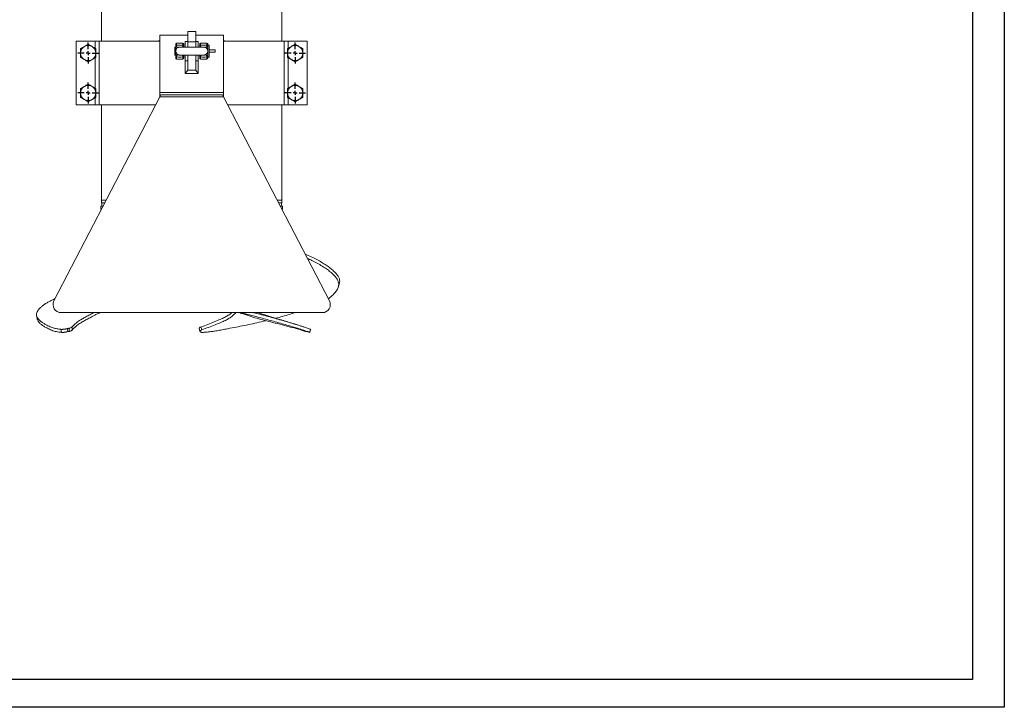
# Model space of a CAD drawing. Header units: millimetres. Extents: x 0 to 420, y 0 to 297.
# Tile 2 of 3: x 173 to 420, y 0 to 172. Entities that reach past the tile are written whole.
import ezdxf

# ---------------------------------------------------------------- set-up
doc = ezdxf.new("R2010")
doc.units = ezdxf.units.MM
doc.layers.add('AM_BOR', color=7, linetype='Continuous')

# ---------------------------------------------------------------- blocks, each defined once
blk = doc.blocks.new('SW_CENTERMARKSYMBOL_0')
at = {"layer": 'AM_BOR', "color": 0}
for p, q in [((0, 1), (0, 2.6)), ((-1, 0), (-2.6, 0)), ((0, 0), (-0.5, 0)), ((0, 0), (0, 0.5)), ((0, 0), (0, -0.5)), ((0, 0), (0.5, 0)), ((1, 0), (2.6, 0)), ((0, -1), (0, -2.6))]:
    blk.add_line(p, q, dxfattribs=at)
blk = doc.blocks.new('SW_CENTERMARKSYMBOL_1')
at = {"layer": 'AM_BOR', "color": 0}
for p, q in [((0, 1), (0, 2.6)), ((-1, 0), (-2.6, 0)), ((0, 0), (-0.5, 0)), ((0, 0), (0, 0.5)), ((0, 0), (0, -0.5)), ((0, 0), (0.5, 0)), ((1, 0), (2.6, 0)), ((0, -1), (0, -2.6))]:
    blk.add_line(p, q, dxfattribs=at)
blk = doc.blocks.new('SW_CENTERMARKSYMBOL_2')
at = {"layer": 'AM_BOR', "color": 0}
for p, q in [((0, 1), (0, 2.6)), ((-1, 0), (-2.6, 0)), ((0, 0), (-0.5, 0)), ((0, 0), (0, 0.5)), ((0, 0), (0, -0.5)), ((0, 0), (0.5, 0)), ((1, 0), (2.6, 0)), ((0, -1), (0, -2.6))]:
    blk.add_line(p, q, dxfattribs=at)
blk = doc.blocks.new('SW_CENTERMARKSYMBOL_3')
at = {"layer": 'AM_BOR', "color": 0}
for p, q in [((0, 1), (0, 2.6)), ((-1, 0), (-2.6, 0)), ((0, 0), (-0.5, 0)), ((0, 0), (0, 0.5)), ((0, 0), (0, -0.5)), ((0, 0), (0.5, 0)), ((1, 0), (2.6, 0)), ((0, -1), (0, -2.6))]:
    blk.add_line(p, q, dxfattribs=at)

msp = doc.modelspace()

# ---------------------------------------------------------------- linework, layer by layer
at = {"color": 218, "linetype": 'Continuous', "lineweight": 30}
for p, q in [((412, 289.96), (412, 7)), ((412, 7), (7, 7))]:
    msp.add_line(p, q, dxfattribs=at)
at = {"color": 7, "linetype": 'Continuous', "lineweight": 15}
for p, q in [((193.94, 191.1), (193.94, 166.78)), ((239.14, 166.78), (239.14, 191.1)), ((215.54, 168.25), (208.54, 168.25)), ((208.54, 168.25), (208.54, 153.88)), ((217.54, 169.16), (215.54, 169.16)), ((215.54, 169.16), (215.54, 166.62)), ((217.54, 169.16), (217.54, 166.62)), ((224.54, 168.25), (217.54, 168.25)), ((224.54, 168.25), (224.54, 153.88)), ((187.63, 150.78), (187.63, 166.78)), ((192.4, 166.78), (187.63, 166.78)), ((193.4, 166.78), (192.4, 166.78)), ((193.4, 150.78), (193.4, 166.78)), ((208.54, 166.78), (193.4, 166.78)), ((208.54, 166.78), (207.95, 166.78)), ((212.44, 165.26), (212.34, 165.16)), ((212.54, 165.26), (212.44, 165.26)), ((212.44, 165.26), (212.44, 163.26)), ((212.54, 165.57), (212.54, 166.06)), ((214.34, 166.26), (212.74, 166.26)), ((219.54, 165.26), (213.54, 165.26)), ((214.54, 166.06), (214.54, 165.57)), ((214.54, 165.57), (214.54, 165.26)), ((215.54, 166.66), (214.94, 166.66)), ((214.94, 165.26), (214.94, 166.66)), ((217.54, 166.62), (215.54, 166.62)), ((215.54, 166.62), (215.54, 165.29)), ((217.54, 165.29), (215.54, 165.29)), ((215.54, 165.29), (215.54, 165.26)), ((218.14, 166.66), (217.54, 166.66)), ((217.54, 166.62), (217.54, 165.29)), ((217.54, 165.29), (217.54, 165.26)), ((218.14, 165.26), (218.14, 166.66)), ((218.54, 165.57), (218.54, 166.06)), ((218.54, 165.26), (218.54, 165.57)), ((220.34, 166.26), (218.74, 166.26)), ((220.54, 166.06), (220.54, 165.57)), ((220.94, 165.76), (220.54, 165.76)), ((220.94, 165.76), (220.94, 164.56)), ((239.67, 166.78), (224.54, 166.78)), ((225.12, 166.78), (224.54, 166.78)), ((239.67, 150.78), (239.67, 166.78)), ((240.67, 166.78), (239.67, 166.78)), ((245.44, 166.78), (240.67, 166.78)), ((245.44, 150.78), (245.44, 166.78)), ((212.34, 163.36), (212.34, 165.16)), ((212.34, 163.36), (212.44, 163.26)), ((212.44, 163.26), (212.54, 163.26)), ((212.54, 164.26), (212.54, 165.16)), ((212.54, 163.37), (212.54, 164.26)), ((212.54, 162.46), (212.54, 162.96)), ((213.54, 163.26), (219.54, 163.26)), ((214.54, 163.26), (214.54, 162.96)), ((214.54, 162.96), (214.54, 162.46)), ((214.94, 161.86), (214.94, 163.26)), ((215.54, 163.26), (215.54, 159.49)), ((217.54, 163.26), (217.54, 159.49)), ((218.14, 161.86), (218.14, 163.26)), ((218.54, 162.96), (218.54, 163.26)), ((218.54, 162.46), (218.54, 162.96)), ((220.54, 164.26), (220.54, 165.16)), ((220.54, 163.37), (220.54, 164.26)), ((220.54, 162.96), (220.54, 162.46)), ((220.54, 162.76), (220.94, 162.76)), ((220.94, 164.56), (222.44, 164.56)), ((220.94, 164.56), (220.94, 164.26)), ((220.94, 164.26), (220.94, 163.96)), ((220.94, 163.96), (222.44, 163.96)), ((220.94, 163.96), (220.94, 162.76)), ((222.44, 163.96), (222.44, 164.56)), ((212.74, 162.26), (214.34, 162.26)), ((214.94, 161.86), (215.54, 161.86)), ((214.94, 158.7), (214.94, 161.86)), ((217.54, 161.86), (218.14, 161.86)), ((218.14, 161.86), (218.14, 158.7)), ((218.74, 162.26), (220.34, 162.26)), ((214.94, 158.7), (215.54, 159.49)), ((218.14, 158.7), (214.94, 158.7)), ((215.54, 159.49), (217.54, 159.49)), ((218.14, 158.7), (217.54, 159.49)), ((224.54, 153.88), (208.54, 153.88)), ((208.54, 153.88), (208.54, 152.79)), ((208.54, 152.79), (208.82, 153.33)), ((208.54, 152.79), (208.54, 153.04)), ((208.54, 153.04), (208.54, 153.04)), ((208.82, 153.33), (224.25, 153.33)), ((224.25, 153.33), (224.54, 152.79)), ((224.54, 153.88), (224.54, 152.79)), ((224.54, 152.79), (224.54, 153.04)), ((224.54, 153.04), (224.54, 153.04)), ((208.54, 152.79), (182.05, 101.71)), ((192.4, 150.78), (187.63, 150.78)), ((193.4, 150.78), (192.4, 150.78)), ((207.49, 150.78), (193.4, 150.78)), ((193.94, 150.78), (193.94, 127.06)), ((208.54, 152.79), (208.54, 152.79)), ((208.54, 152.79), (208.54, 152.79)), ((224.54, 152.79), (208.54, 152.79)), ((224.54, 152.79), (208.54, 152.79)), ((208.54, 152.79), (208.54, 152.79)), ((224.54, 152.79), (224.54, 152.79)), ((224.54, 152.79), (224.54, 152.79)), ((251.02, 101.71), (224.54, 152.79)), ((224.54, 152.79), (224.54, 152.79)), ((239.67, 150.78), (225.58, 150.78)), ((239.14, 127.06), (239.14, 150.78)), ((240.67, 150.78), (239.67, 150.78)), ((245.44, 150.78), (240.67, 150.78)), ((193.94, 127.06), (193.87, 126.96)), ((195.14, 126.96), (193.87, 126.96)), ((193.94, 126.96), (193.94, 126.31)), ((193.94, 126.31), (194.07, 126.18)), ((194.81, 126.31), (193.94, 126.31)), ((194.07, 126.18), (194.07, 125.46)), ((239.21, 126.96), (237.93, 126.96)), ((239.14, 126.31), (238.27, 126.31)), ((239.01, 126.18), (239.14, 126.31)), ((239.01, 125.46), (239.01, 126.18)), ((239.21, 126.96), (239.14, 127.06)), ((239.14, 126.31), (239.14, 126.96)), ((194.36, 125.46), (193.82, 125.46)), ((239.26, 125.46), (238.71, 125.46)), ((183.83, 98.79), (249.25, 98.79)), ((218.45, 94.88), (218.6, 94.12)), ((246.31, 94.63), (246.32, 94.62))]:
    msp.add_line(p, q, dxfattribs=at)
at = {"color": 8, "linetype": 'Continuous', "lineweight": 15}
for p, q in [((192.4, 164.95), (192.4, 166.78)), ((212.74, 166.26), (212.74, 165.71)), ((214.34, 165.71), (214.34, 166.26)), ((218.74, 166.26), (218.74, 165.71)), ((220.34, 165.71), (220.34, 166.26)), ((240.67, 164.95), (240.67, 166.78)), ((212.74, 162.82), (212.74, 162.26)), ((214.34, 162.26), (214.34, 162.82)), ((218.74, 162.82), (218.74, 162.26)), ((220.34, 162.26), (220.34, 162.82)), ((192.4, 154.95), (192.4, 162.61)), ((240.67, 154.95), (240.67, 162.61)), ((192.4, 150.78), (192.4, 152.61)), ((240.67, 150.78), (240.67, 152.61))]:
    msp.add_line(p, q, dxfattribs=at)
at = {"color": 7, "linetype": 'Continuous', "lineweight": 15, "flags": 128}
for points in [[(193.82, 125.46), (193.83, 124.9), (193.85, 124.47)], [(239.22, 124.47), (239.25, 124.9), (239.26, 125.46)], [(177.7, 98.08), (177.77, 97.69), (177.84, 97.3)]]:
    msp.add_lwpolyline(points, dxfattribs=at)
at = {"color": 7, "linetype": 'Continuous', "lineweight": 15}
for centre, radius, start, end in [((190.63, 163.78), 1.9, 120, 180), ((190.63, 163.78), 1.9, 60, 120), ((190.63, 163.78), 1.9, 0, 60), ((212.74, 166.06), 0.2, 90, 180), ((212.71, 165.53), 0.179, 82.3427, 169.3792), ((213.54, 164.26), 1, 90, 180), ((213.16, 165.73), 0.524, 212.1316, 274.4783), ((214.34, 166.06), 0.2, 0, 90), ((214.36, 165.53), 0.179, 10.6209, 97.6573), ((218.74, 166.06), 0.2, 90, 180), ((218.71, 165.53), 0.179, 82.3427, 169.3791), ((219.54, 164.26), 1, 0, 90), ((219.91, 165.73), 0.524, 265.5217, 327.8684), ((220.34, 166.06), 0.2, 0, 90), ((220.36, 165.53), 0.179, 10.6208, 97.6573), ((242.44, 163.78), 1.9, 120, 180), ((242.44, 163.78), 1.9, 60, 120), ((242.44, 163.78), 1.9, 0, 60), ((190.63, 163.78), 1.9, 180, 240), ((190.63, 163.78), 1.9, 300, 0), ((213.54, 164.26), 1, 180, 270), ((212.71, 163), 0.179, 190.6208, 277.6573), ((213.16, 162.8), 0.524, 85.5217, 147.8684), ((214.36, 163), 0.179, 262.3427, 349.3791), ((218.71, 163), 0.179, 190.6209, 277.6573), ((219.54, 164.26), 1, 270, 0), ((219.91, 162.8), 0.524, 32.1316, 94.4783), ((220.36, 163), 0.179, 262.3427, 349.3792), ((242.44, 163.78), 1.9, 180, 240), ((242.44, 163.78), 1.9, 300, 0), ((190.63, 163.78), 1.9, 240, 300), ((212.74, 162.46), 0.2, 180, 270), ((214.34, 162.46), 0.2, 270, 0), ((218.74, 162.46), 0.2, 180, 270), ((220.34, 162.46), 0.2, 270, 0), ((242.44, 163.78), 1.9, 240, 300), ((190.63, 153.78), 1.9, 120, 180), ((190.63, 153.78), 1.9, 60, 120), ((190.63, 153.78), 1.9, 0, 60), ((242.44, 153.78), 1.9, 120, 180), ((242.44, 153.78), 1.9, 60, 120), ((242.44, 153.78), 1.9, 0, 60), ((190.63, 153.78), 1.9, 180, 240), ((190.63, 153.78), 1.9, 300, 0), ((242.44, 153.78), 1.9, 180, 240), ((242.44, 153.78), 1.9, 300, 0), ((190.63, 153.78), 1.9, 240, 300), ((242.44, 153.78), 1.9, 240, 300), ((183.83, 100.79), 2, 152.5924, 270), ((249.25, 100.79), 2, 270, 27.4076)]:
    msp.add_arc(centre, radius, start, end, dxfattribs=at)
at = {"color": 8, "linetype": 'Continuous', "lineweight": 15}
for centre, start, end in [((213.55, 166.15), 303.3139, 318.6712), ((219.52, 166.15), 221.3288, 236.6861), ((213.55, 162.37), 41.3288, 56.6861), ((219.52, 162.37), 123.3139, 138.6712)]:
    msp.add_arc(centre, 1.06, start, end, dxfattribs=at)
at = {"color": 7, "linetype": 'Continuous', "lineweight": 15}
for start_param, end_param in [(1.922062, 1.948822), (1.19277, 1.219531)]:
    msp.add_ellipse((216.54, 153.01), major_axis=(23.25, 0), ratio=0.63707, start_param=start_param, end_param=end_param, dxfattribs=at)
for points, knots in [([(189.68, 165.42), (189.52, 165.33), (189.36, 165.24), (189.04, 165.06), (188.89, 164.97), (188.73, 164.88)], [0, 0, 0, 0, 0.5, 0.5, 1, 1, 1, 1]), ([(190.63, 165.97), (190.47, 165.88), (190.31, 165.79), (189.99, 165.61), (189.84, 165.52), (189.68, 165.42)], [0, 0, 0, 0, 0.5, 0.5, 1, 1, 1, 1]), ([(190.63, 165.97), (190.79, 165.88), (190.94, 165.79), (191.26, 165.61), (191.42, 165.52), (191.58, 165.42)], [0, 0, 0, 0, 0.5, 0.5, 1, 1, 1, 1]), ([(191.58, 165.42), (191.74, 165.33), (191.89, 165.24), (192.21, 165.06), (192.37, 164.97), (192.53, 164.88)], [0, 0, 0, 0, 0.5, 0.5, 1, 1, 1, 1]), ([(212.54, 165.16), (212.54, 165.19), (212.54, 165.22), (212.55, 165.28), (212.56, 165.31), (212.59, 165.36), (212.61, 165.39), (212.65, 165.42), (212.66, 165.42), (212.69, 165.44), (212.7, 165.45), (212.72, 165.45)], [0, 0, 0, 0, 0.25, 0.25, 0.5, 0.5, 0.75, 0.75, 0.875, 0.875, 1, 1, 1, 1]), ([(212.74, 165.71), (213, 165.75), (213.26, 165.76), (213.67, 165.76), (213.8, 165.76), (214.07, 165.74), (214.2, 165.73), (214.34, 165.71)], [0, 0, 0, 0, 0.5, 0.5, 0.75, 0.75, 1, 1, 1, 1]), ([(213.87, 165.21), (213.83, 165.22), (213.78, 165.24), (213.7, 165.25), (213.67, 165.26), (213.6, 165.26), (213.57, 165.26), (213.5, 165.26), (213.47, 165.26), (213.41, 165.26), (213.38, 165.25), (213.29, 165.24), (213.25, 165.22), (213.2, 165.21)], [0, 0, 0, 0, 0.25, 0.25, 0.375, 0.375, 0.5, 0.5, 0.625, 0.625, 0.75, 0.75, 1, 1, 1, 1]), ([(214.52, 165.26), (214.52, 165.27), (214.52, 165.29), (214.5, 165.33), (214.46, 165.39), (214.4, 165.43), (214.37, 165.45), (214.35, 165.45), (214.35, 165.45)], [0, 0, 0, 0, 0.055361, 0.214758, 0.530196, 0.836042, 0.991218, 1, 1, 1, 1]), ([(218.72, 165.45), (218.72, 165.45), (218.7, 165.44), (218.68, 165.43), (218.65, 165.41), (218.63, 165.4), (218.61, 165.38), (218.58, 165.34), (218.55, 165.3), (218.55, 165.27), (218.55, 165.26)], [0, 0, 0, 0, 0.008771, 0.185306, 0.34468, 0.384377, 0.463835, 0.623242, 0.944709, 1, 1, 1, 1]), ([(218.74, 165.71), (219, 165.75), (219.26, 165.76), (219.67, 165.76), (219.8, 165.76), (220.07, 165.74), (220.2, 165.73), (220.34, 165.71)], [0, 0, 0, 0, 0.5, 0.5, 0.75, 0.75, 1, 1, 1, 1]), ([(219.87, 165.21), (219.83, 165.22), (219.78, 165.24), (219.7, 165.25), (219.67, 165.26), (219.6, 165.26), (219.57, 165.26), (219.5, 165.26), (219.47, 165.26), (219.41, 165.26), (219.38, 165.25), (219.29, 165.24), (219.25, 165.22), (219.2, 165.21)], [0, 0, 0, 0, 0.25, 0.25, 0.375, 0.375, 0.5, 0.5, 0.625, 0.625, 0.75, 0.75, 1, 1, 1, 1]), ([(220.54, 165.16), (220.54, 165.19), (220.53, 165.22), (220.52, 165.28), (220.51, 165.31), (220.49, 165.35), (220.48, 165.36), (220.46, 165.39), (220.45, 165.4), (220.42, 165.42), (220.41, 165.42), (220.38, 165.44), (220.37, 165.45), (220.35, 165.45)], [0, 0, 0, 0, 0.25, 0.25, 0.5, 0.5, 0.625, 0.625, 0.75, 0.75, 0.875, 0.875, 1, 1, 1, 1]), ([(241.49, 165.42), (241.34, 165.33), (241.18, 165.24), (240.86, 165.06), (240.7, 164.97), (240.54, 164.88)], [0, 0, 0, 0, 0.5, 0.5, 1, 1, 1, 1]), ([(242.44, 165.97), (242.29, 165.88), (242.13, 165.79), (241.81, 165.61), (241.65, 165.52), (241.49, 165.42)], [0, 0, 0, 0, 0.5, 0.5, 1, 1, 1, 1]), ([(242.44, 165.97), (242.6, 165.88), (242.76, 165.79), (243.08, 165.61), (243.24, 165.52), (243.39, 165.42)], [0, 0, 0, 0, 0.5, 0.5, 1, 1, 1, 1]), ([(243.39, 165.42), (243.55, 165.33), (243.71, 165.24), (244.03, 165.06), (244.19, 164.97), (244.34, 164.88)], [0, 0, 0, 0, 0.5, 0.5, 1, 1, 1, 1]), ([(188.73, 163.78), (188.73, 163.96), (188.73, 164.15), (188.73, 164.51), (188.73, 164.69), (188.73, 164.88)], [0, 0, 0, 0, 0.5, 0.5, 1, 1, 1, 1]), ([(188.73, 162.68), (188.73, 162.86), (188.73, 163.05), (188.73, 163.41), (188.73, 163.6), (188.73, 163.78)], [0, 0, 0, 0, 0.5, 0.5, 1, 1, 1, 1]), ([(192.53, 163.78), (192.53, 163.96), (192.53, 164.15), (192.53, 164.51), (192.53, 164.69), (192.53, 164.88)], [0, 0, 0, 0, 0.5, 0.5, 1, 1, 1, 1]), ([(192.53, 162.68), (192.53, 162.86), (192.53, 163.05), (192.53, 163.41), (192.53, 163.6), (192.53, 163.78)], [0, 0, 0, 0, 0.5, 0.5, 1, 1, 1, 1]), ([(212.54, 163.37), (212.54, 163.34), (212.54, 163.31), (212.55, 163.25), (212.56, 163.22), (212.58, 163.18), (212.59, 163.17), (212.61, 163.14), (212.62, 163.13), (212.65, 163.11), (212.66, 163.1), (212.69, 163.09), (212.7, 163.08), (212.72, 163.08)], [0, 0, 0, 0, 0.25, 0.25, 0.5, 0.5, 0.625, 0.625, 0.75, 0.75, 0.875, 0.875, 1, 1, 1, 1]), ([(214.34, 162.82), (214.07, 162.78), (213.81, 162.76), (213.41, 162.76), (213.27, 162.77), (213, 162.79), (212.87, 162.8), (212.74, 162.82)], [0, 0, 0, 0, 0.5, 0.5, 0.75, 0.75, 1, 1, 1, 1]), ([(213.2, 163.32), (213.26, 163.3), (213.33, 163.28), (213.43, 163.27), (213.45, 163.27)], [0, 0, 0, 0, 0.837827, 1, 1, 1, 1]), ([(214.35, 163.08), (214.35, 163.08), (214.37, 163.08), (214.4, 163.1), (214.42, 163.11), (214.44, 163.13), (214.46, 163.15), (214.49, 163.18), (214.52, 163.23), (214.52, 163.26), (214.52, 163.26)], [0, 0, 0, 0, 0.008771, 0.185306, 0.34468, 0.384377, 0.463835, 0.623242, 0.944709, 1, 1, 1, 1]), ([(218.55, 163.26), (218.55, 163.26), (218.55, 163.24), (218.57, 163.2), (218.61, 163.14), (218.67, 163.1), (218.7, 163.08), (218.72, 163.08), (218.72, 163.08)], [0, 0, 0, 0, 0.055361, 0.214758, 0.530196, 0.836042, 0.991218, 1, 1, 1, 1]), ([(220.34, 162.82), (220.07, 162.78), (219.81, 162.76), (219.41, 162.76), (219.27, 162.77), (219, 162.79), (218.87, 162.8), (218.74, 162.82)], [0, 0, 0, 0, 0.5, 0.5, 0.75, 0.75, 1, 1, 1, 1]), ([(219.63, 163.27), (219.66, 163.27), (219.75, 163.28), (219.82, 163.31), (219.87, 163.32)], [0, 0, 0, 0, 0.340733, 1, 1, 1, 1]), ([(220.54, 163.37), (220.54, 163.34), (220.53, 163.31), (220.52, 163.25), (220.51, 163.22), (220.48, 163.17), (220.46, 163.14), (220.42, 163.11), (220.41, 163.1), (220.38, 163.09), (220.37, 163.08), (220.35, 163.08)], [0, 0, 0, 0, 0.25, 0.25, 0.5, 0.5, 0.75, 0.75, 0.875, 0.875, 1, 1, 1, 1]), ([(240.54, 164.88), (240.54, 164.69), (240.54, 164.51), (240.54, 164.14), (240.54, 163.96), (240.54, 163.78)], [0, 0, 0, 0, 0.5, 0.5, 1, 1, 1, 1]), ([(240.54, 163.78), (240.54, 163.6), (240.54, 163.41), (240.54, 163.05), (240.54, 162.86), (240.54, 162.68)], [0, 0, 0, 0, 0.5, 0.5, 1, 1, 1, 1]), ([(244.34, 164.88), (244.34, 164.69), (244.34, 164.51), (244.34, 164.14), (244.34, 163.96), (244.34, 163.78)], [0, 0, 0, 0, 0.5, 0.5, 1, 1, 1, 1]), ([(244.34, 163.78), (244.34, 163.6), (244.34, 163.41), (244.34, 163.05), (244.34, 162.86), (244.34, 162.68)], [0, 0, 0, 0, 0.5, 0.5, 1, 1, 1, 1]), ([(189.68, 162.13), (189.52, 162.22), (189.36, 162.32), (189.04, 162.5), (188.89, 162.59), (188.73, 162.68)], [0, 0, 0, 0, 0.5, 0.5, 1, 1, 1, 1]), ([(190.63, 161.58), (190.47, 161.68), (190.31, 161.77), (189.99, 161.95), (189.84, 162.04), (189.68, 162.13)], [0, 0, 0, 0, 0.5, 0.5, 1, 1, 1, 1]), ([(190.63, 161.58), (190.79, 161.68), (190.94, 161.77), (191.26, 161.95), (191.42, 162.04), (191.58, 162.13)], [0, 0, 0, 0, 0.5, 0.5, 1, 1, 1, 1]), ([(191.58, 162.13), (191.74, 162.22), (191.89, 162.32), (192.21, 162.5), (192.37, 162.59), (192.53, 162.68)], [0, 0, 0, 0, 0.5, 0.5, 1, 1, 1, 1]), ([(241.49, 162.13), (241.34, 162.22), (241.18, 162.32), (240.86, 162.5), (240.7, 162.59), (240.54, 162.68)], [0, 0, 0, 0, 0.5, 0.5, 1, 1, 1, 1]), ([(242.44, 161.58), (242.29, 161.68), (242.13, 161.77), (241.81, 161.95), (241.65, 162.04), (241.49, 162.13)], [0, 0, 0, 0, 0.5, 0.5, 1, 1, 1, 1]), ([(242.44, 161.58), (242.6, 161.68), (242.76, 161.77), (243.08, 161.95), (243.24, 162.04), (243.39, 162.13)], [0, 0, 0, 0, 0.5, 0.5, 1, 1, 1, 1]), ([(243.39, 162.13), (243.55, 162.22), (243.71, 162.32), (244.03, 162.5), (244.19, 162.59), (244.34, 162.68)], [0, 0, 0, 0, 0.5, 0.5, 1, 1, 1, 1]), ([(189.68, 155.42), (189.52, 155.33), (189.36, 155.24), (189.04, 155.06), (188.89, 154.97), (188.73, 154.88)], [0, 0, 0, 0, 0.5, 0.5, 1, 1, 1, 1]), ([(190.63, 155.97), (190.47, 155.88), (190.31, 155.79), (189.99, 155.61), (189.84, 155.52), (189.68, 155.42)], [0, 0, 0, 0, 0.5, 0.5, 1, 1, 1, 1]), ([(190.63, 155.97), (190.79, 155.88), (190.94, 155.79), (191.26, 155.61), (191.42, 155.52), (191.58, 155.42)], [0, 0, 0, 0, 0.5, 0.5, 1, 1, 1, 1]), ([(191.58, 155.42), (191.74, 155.33), (191.89, 155.24), (192.21, 155.06), (192.37, 154.97), (192.53, 154.88)], [0, 0, 0, 0, 0.5, 0.5, 1, 1, 1, 1]), ([(241.49, 155.42), (241.34, 155.33), (241.18, 155.24), (240.86, 155.06), (240.7, 154.97), (240.54, 154.88)], [0, 0, 0, 0, 0.5, 0.5, 1, 1, 1, 1]), ([(242.44, 155.97), (242.29, 155.88), (242.13, 155.79), (241.81, 155.61), (241.65, 155.52), (241.49, 155.42)], [0, 0, 0, 0, 0.5, 0.5, 1, 1, 1, 1]), ([(242.44, 155.97), (242.6, 155.88), (242.76, 155.79), (243.08, 155.61), (243.24, 155.52), (243.39, 155.42)], [0, 0, 0, 0, 0.5, 0.5, 1, 1, 1, 1]), ([(243.39, 155.42), (243.55, 155.33), (243.71, 155.24), (244.03, 155.06), (244.19, 154.97), (244.34, 154.88)], [0, 0, 0, 0, 0.5, 0.5, 1, 1, 1, 1]), ([(188.73, 153.78), (188.73, 153.96), (188.73, 154.15), (188.73, 154.51), (188.73, 154.69), (188.73, 154.88)], [0, 0, 0, 0, 0.5, 0.5, 1, 1, 1, 1]), ([(188.73, 152.68), (188.73, 152.86), (188.73, 153.05), (188.73, 153.41), (188.73, 153.6), (188.73, 153.78)], [0, 0, 0, 0, 0.5, 0.5, 1, 1, 1, 1]), ([(192.53, 153.78), (192.53, 153.96), (192.53, 154.15), (192.53, 154.51), (192.53, 154.69), (192.53, 154.88)], [0, 0, 0, 0, 0.5, 0.5, 1, 1, 1, 1]), ([(192.53, 152.68), (192.53, 152.86), (192.53, 153.05), (192.53, 153.41), (192.53, 153.6), (192.53, 153.78)], [0, 0, 0, 0, 0.5, 0.5, 1, 1, 1, 1]), ([(240.54, 154.88), (240.54, 154.69), (240.54, 154.51), (240.54, 154.14), (240.54, 153.96), (240.54, 153.78)], [0, 0, 0, 0, 0.5, 0.5, 1, 1, 1, 1]), ([(240.54, 153.78), (240.54, 153.6), (240.54, 153.41), (240.54, 153.05), (240.54, 152.86), (240.54, 152.68)], [0, 0, 0, 0, 0.5, 0.5, 1, 1, 1, 1]), ([(244.34, 154.88), (244.34, 154.69), (244.34, 154.51), (244.34, 154.14), (244.34, 153.96), (244.34, 153.78)], [0, 0, 0, 0, 0.5, 0.5, 1, 1, 1, 1]), ([(244.34, 153.78), (244.34, 153.6), (244.34, 153.41), (244.34, 153.05), (244.34, 152.86), (244.34, 152.68)], [0, 0, 0, 0, 0.5, 0.5, 1, 1, 1, 1]), ([(189.68, 152.13), (189.52, 152.22), (189.36, 152.32), (189.04, 152.5), (188.89, 152.59), (188.73, 152.68)], [0, 0, 0, 0, 0.5, 0.5, 1, 1, 1, 1]), ([(190.63, 151.58), (190.47, 151.68), (190.31, 151.77), (189.99, 151.95), (189.84, 152.04), (189.68, 152.13)], [0, 0, 0, 0, 0.5, 0.5, 1, 1, 1, 1]), ([(190.63, 151.58), (190.79, 151.68), (190.94, 151.77), (191.26, 151.95), (191.42, 152.04), (191.58, 152.13)], [0, 0, 0, 0, 0.5, 0.5, 1, 1, 1, 1]), ([(191.58, 152.13), (191.74, 152.22), (191.89, 152.32), (192.21, 152.5), (192.37, 152.59), (192.53, 152.68)], [0, 0, 0, 0, 0.5, 0.5, 1, 1, 1, 1]), ([(241.49, 152.13), (241.34, 152.22), (241.18, 152.32), (240.86, 152.5), (240.7, 152.59), (240.54, 152.68)], [0, 0, 0, 0, 0.5, 0.5, 1, 1, 1, 1]), ([(242.44, 151.58), (242.29, 151.68), (242.13, 151.77), (241.81, 151.95), (241.65, 152.04), (241.49, 152.13)], [0, 0, 0, 0, 0.5, 0.5, 1, 1, 1, 1]), ([(242.44, 151.58), (242.6, 151.68), (242.76, 151.77), (243.08, 151.95), (243.24, 152.04), (243.39, 152.13)], [0, 0, 0, 0, 0.5, 0.5, 1, 1, 1, 1]), ([(243.39, 152.13), (243.55, 152.22), (243.71, 152.32), (244.03, 152.5), (244.19, 152.59), (244.34, 152.68)], [0, 0, 0, 0, 0.5, 0.5, 1, 1, 1, 1]), ([(253.48, 106), (253.52, 106.12), (253.62, 106.41), (253.61, 106.94), (253.42, 107.58), (253, 108.27), (252.31, 109.02), (251.44, 109.78), (250.47, 110.51), (249.41, 111.21), (248.22, 111.9), (246.85, 112.61), (245.74, 113.14), (245.07, 113.41), (244.92, 113.47)], [0, 0, 0, 0, 0.057162, 0.149356, 0.240849, 0.33189, 0.423288, 0.515466, 0.607919, 0.699775, 0.79102, 0.882369, 0.974394, 1, 1, 1, 1]), ([(250.73, 102.26), (250.92, 102.41), (251.46, 102.84), (252.15, 103.48), (252.81, 104.25), (253.2, 104.95), (253.36, 105.61), (253.35, 106.21), (253.15, 106.85), (252.73, 107.54), (252.08, 108.28), (251.24, 109.03), (250.28, 109.76), (249.21, 110.46), (248, 111.15), (246.75, 111.81), (245.87, 112.21), (245.49, 112.39)], [0, 0, 0, 0, 0.046252, 0.139517, 0.233439, 0.328049, 0.391106, 0.45376, 0.515918, 0.577785, 0.639835, 0.702251, 0.764732, 0.82699, 0.889044, 0.951137, 1, 1, 1, 1]), ([(253.25, 105.18), (253.29, 105.34), (253.38, 105.61), (253.46, 105.88), (253.5, 106)], [0, 0, 0, 0, 0.562351, 1, 1, 1, 1]), ([(182.37, 102.32), (182.23, 102.25), (181.76, 102.02), (181.1, 101.7), (180.32, 101.29), (179.59, 100.81), (178.95, 100.3), (178.38, 99.78), (177.95, 99.27), (177.71, 98.75), (177.66, 98.27), (177.75, 97.82), (177.98, 97.37), (178.36, 96.92), (178.91, 96.47), (179.57, 96.04), (180.21, 95.68), (180.8, 95.38), (181.35, 95.15), (182.01, 94.94), (182.79, 94.76), (183.44, 94.67), (183.76, 94.63)], [0, 0, 0, 0, 0.0213526, 0.0714023, 0.1243588, 0.1810669, 0.2386169, 0.2946611, 0.3609195, 0.421916, 0.4784586, 0.5325956, 0.5849731, 0.6478049, 0.7080986, 0.7662425, 0.8224307, 0.8585299, 0.8935627, 0.9279006, 0.9641295, 1, 1, 1, 1]), ([(186.56, 95.2), (186.76, 95.42), (187.18, 95.87), (187.95, 96.5), (188.82, 97.07), (189.77, 97.61), (190.77, 98.14), (191.54, 98.54), (191.98, 98.77), (192.02, 98.79)], [0, 0, 0, 0, 0.18336, 0.366104, 0.547955, 0.694028, 0.839544, 0.985534, 1, 1, 1, 1]), ([(186.66, 94.46), (186.85, 94.68), (187.22, 95.12), (187.98, 95.73), (188.84, 96.31), (189.79, 96.85), (190.79, 97.38), (191.94, 97.98), (192.86, 98.46), (193.42, 98.73), (193.53, 98.79)], [0, 0, 0, 0, 0.153814, 0.307796, 0.461594, 0.587348, 0.713321, 0.84023, 0.967145, 1, 1, 1, 1]), ([(218.85, 95.2), (219.43, 95.42), (220.58, 95.87), (222.22, 96.5), (223.62, 97.07), (224.78, 97.61), (225.73, 98.14), (226.32, 98.54), (226.57, 98.77), (226.59, 98.79)], [0, 0, 0, 0, 0.18336, 0.366104, 0.547955, 0.694028, 0.839544, 0.985534, 1, 1, 1, 1]), ([(219.05, 94.46), (219.64, 94.68), (220.8, 95.12), (222.41, 95.73), (223.81, 96.31), (224.98, 96.85), (225.96, 97.38), (226.77, 97.98), (227.3, 98.46), (227.55, 98.73), (227.6, 98.79)], [0, 0, 0, 0, 0.153814, 0.307796, 0.461594, 0.587348, 0.713321, 0.84023, 0.967145, 1, 1, 1, 1]), ([(243.89, 94.46), (243.12, 94.68), (241.58, 95.12), (239.21, 95.73), (236.96, 96.31), (234.84, 96.85), (232.86, 97.38), (230.9, 97.98), (229.44, 98.46), (228.64, 98.73), (228.48, 98.79)], [0, 0, 0, 0, 0.153814, 0.307796, 0.461594, 0.587348, 0.713321, 0.84023, 0.967145, 1, 1, 1, 1]), ([(228.77, 98.79), (229.18, 98.69), (230.29, 98.41), (231.98, 97.98), (233.81, 97.5), (235.47, 97.06), (237.12, 96.61), (238.75, 96.15), (240.32, 95.7), (241.74, 95.28), (242.91, 94.92), (243.86, 94.62), (244.6, 94.38), (245.18, 94.19), (245.61, 94.05), (245.9, 93.94), (246.01, 93.89), (246.07, 93.87)], [0, 0, 0, 0, 0.053048, 0.142975, 0.226414, 0.306398, 0.383813, 0.47664, 0.565689, 0.651615, 0.734718, 0.788115, 0.839921, 0.890698, 0.928464, 0.965739, 1, 1, 1, 1]), ([(232.04, 98.79), (232.1, 98.77), (232.8, 98.6), (234.03, 98.27), (235.7, 97.82), (237.35, 97.37), (238.98, 96.92), (240.55, 96.47), (241.97, 96.04), (243.14, 95.68), (244.1, 95.38), (244.83, 95.15), (245.47, 94.94), (246, 94.76), (246.21, 94.67), (246.31, 94.63)], [0, 0, 0, 0, 0.010343, 0.107141, 0.199822, 0.28949, 0.397056, 0.500276, 0.599816, 0.696008, 0.757809, 0.817784, 0.876569, 0.938591, 1, 1, 1, 1]), ([(243, 95.72), (242.67, 95.83), (242.08, 96.01), (241.3, 96.25), (240.7, 96.44), (240.25, 96.58), (239.89, 96.69), (239.54, 96.79), (239.18, 96.91), (238.56, 97.1), (237.71, 97.36), (236.65, 97.68), (235.72, 97.96), (234.91, 98.21), (234.22, 98.42), (233.58, 98.61), (233.18, 98.74), (233.01, 98.79)], [0, 0, 0, 0, 0.096837, 0.175427, 0.232666, 0.272717, 0.308413, 0.340338, 0.375666, 0.41906, 0.527875, 0.63589, 0.74086, 0.810708, 0.879228, 0.951082, 1, 1, 1, 1]), ([(242.45, 98.79), (242.13, 98.69), (241.27, 98.41), (239.76, 97.98), (238.45, 97.62), (237.71, 97.43), (237.58, 97.4)], [0, 0, 0, 0, 0.217056, 0.585014, 0.92642, 1, 1, 1, 1]), ([(177.86, 97.3), (177.87, 97.22), (177.9, 96.99), (178.11, 96.61), (178.48, 96.15), (179.03, 95.7), (179.69, 95.28), (180.33, 94.92), (180.91, 94.62), (181.46, 94.38), (182.04, 94.19), (182.65, 94.05), (183.25, 93.94), (183.71, 93.89), (183.93, 93.87)], [0, 0, 0, 0, 0.060971, 0.165779, 0.291452, 0.412011, 0.528341, 0.64085, 0.713141, 0.783278, 0.852022, 0.903151, 0.953616, 1, 1, 1, 1]), ([(235.11, 96.78), (234.9, 96.73), (234, 96.52), (232.37, 96.15), (230.25, 95.7), (228.18, 95.28), (226.37, 94.92), (224.83, 94.62), (223.55, 94.38), (222.39, 94.19), (221.35, 94.05), (220.45, 93.94), (219.89, 93.89), (219.62, 93.87)], [0, 0, 0, 0, 0.042827, 0.187022, 0.32535, 0.458825, 0.587917, 0.670862, 0.751336, 0.830212, 0.888877, 0.946779, 1, 1, 1, 1]), ([(183.76, 94.63), (183.87, 94.62), (183.99, 94.61), (184.18, 94.61), (184.25, 94.62), (184.38, 94.62), (184.45, 94.63), (184.59, 94.64), (184.66, 94.65), (184.8, 94.67), (184.88, 94.69), (185.01, 94.71), (185.08, 94.72), (185.22, 94.75), (185.29, 94.76), (185.35, 94.78)], [0, 0, 0, 0, 0.25, 0.25, 0.375, 0.375, 0.5, 0.5, 0.625, 0.625, 0.75, 0.75, 0.875, 0.875, 1, 1, 1, 1]), ([(183.93, 93.87), (183.92, 93.9), (183.91, 93.94), (183.9, 93.98), (183.88, 94.08), (183.86, 94.18), (183.84, 94.28), (183.83, 94.3), (183.82, 94.33), (183.82, 94.35), (183.8, 94.44), (183.78, 94.54), (183.76, 94.63)], [0, 0, 0, 0, 0.000592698, 0.000592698, 0.000592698, 0.002164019, 0.002164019, 0.002164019, 0.002556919, 0.002556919, 0.002556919, 0.004014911, 0.004014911, 0.004014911, 0.004014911]), ([(185.56, 94.04), (185.43, 94.01), (185.29, 93.98), (185.08, 93.94), (185.01, 93.93), (184.86, 93.91), (184.79, 93.9), (184.65, 93.88), (184.58, 93.87), (184.44, 93.86), (184.37, 93.86), (184.23, 93.85), (184.17, 93.85), (184.04, 93.86), (183.98, 93.86), (183.93, 93.87)], [0, 0, 0, 0, 0.25, 0.25, 0.375, 0.375, 0.5, 0.5, 0.625, 0.625, 0.75, 0.75, 0.875, 0.875, 1, 1, 1, 1]), ([(185.79, 94.87), (185.74, 94.86), (185.7, 94.85), (185.61, 94.83), (185.57, 94.82), (185.5, 94.81), (185.47, 94.8), (185.41, 94.79), (185.38, 94.79), (185.35, 94.78)], [0, 0, 0, 0, 0.25, 0.25, 0.5, 0.5, 0.75, 0.75, 1, 1, 1, 1]), ([(185.35, 94.78), (185.39, 94.65), (185.42, 94.53), (185.49, 94.28), (185.53, 94.16), (185.56, 94.04)], [0, 0, 0, 0, 0.5, 0.5, 1, 1, 1, 1]), ([(185.56, 94.04), (185.56, 94.04), (185.57, 94.04), (185.62, 94.05), (185.66, 94.06), (185.77, 94.08), (185.83, 94.1), (185.89, 94.11), (185.9, 94.11), (185.91, 94.11)], [0.3667389, 0.3667389, 0.3667389, 0.3667389, 0.3796943, 0.3796943, 0.4421943, 0.4421943, 0.5046943, 0.5046943, 0.5129555, 0.5129555, 0.5129555, 0.5129555]), ([(185.79, 94.87), (185.93, 94.9), (186.21, 94.97), (186.45, 95.1), (186.53, 95.17), (186.56, 95.2)], [0, 0, 0, 0, 0.398667, 0.797324, 1, 1, 1, 1]), ([(185.91, 94.11), (185.89, 94.24), (185.87, 94.37), (185.83, 94.62), (185.81, 94.74), (185.79, 94.87)], [0, 0, 0, 0, 0.5, 0.5, 1, 1, 1, 1]), ([(186.66, 94.46), (186.61, 94.41), (186.51, 94.31), (186.22, 94.19), (185.99, 94.13), (185.91, 94.11)], [0, 0, 0, 0, 0.387153, 0.774299, 1, 1, 1, 1]), ([(186.56, 95.2), (186.56, 95.19), (186.58, 95.05), (186.61, 94.84), (186.64, 94.6), (186.66, 94.49), (186.66, 94.46)], [0, 0, 0, 0, 0.04643, 0.548161, 0.865835, 1, 1, 1, 1]), ([(218.46, 94.88), (218.46, 94.91), (218.46, 94.98), (218.63, 95.1), (218.79, 95.17), (218.85, 95.2)], [0, 0, 0, 0, 0.366385, 0.786444, 1, 1, 1, 1]), ([(219.05, 94.46), (218.95, 94.41), (218.73, 94.31), (218.6, 94.19), (218.6, 94.13), (218.6, 94.11)], [0, 0, 0, 0, 0.3871516, 0.7742978, 1, 1, 1, 1]), ([(218.63, 94.04), (218.63, 94.04), (218.63, 94.04), (218.62, 94.05), (218.62, 94.06), (218.61, 94.08), (218.61, 94.1), (218.6, 94.11), (218.6, 94.11), (218.6, 94.11)], [0.3667389, 0.3667389, 0.3667389, 0.3667389, 0.3796943, 0.3796943, 0.4421943, 0.4421943, 0.5046943, 0.5046943, 0.5129555, 0.5129555, 0.5129555, 0.5129555]), ([(218.63, 94.04), (218.64, 94.01), (218.67, 93.98), (218.74, 93.94), (218.77, 93.93), (218.84, 93.91), (218.88, 93.9), (218.97, 93.88), (219.02, 93.87), (219.12, 93.86), (219.18, 93.86), (219.29, 93.85), (219.35, 93.85), (219.48, 93.86), (219.55, 93.86), (219.62, 93.87)], [0, 0, 0, 0, 0.25, 0.25, 0.375, 0.375, 0.5, 0.5, 0.625, 0.625, 0.75, 0.75, 0.875, 0.875, 1, 1, 1, 1]), ([(218.85, 95.2), (218.85, 95.19), (218.89, 95.05), (218.95, 94.84), (219.01, 94.6), (219.04, 94.49), (219.05, 94.46)], [0, 0, 0, 0, 0.046429, 0.54816, 0.865835, 1, 1, 1, 1]), ([(243.89, 94.46), (243.99, 94.43), (244.09, 94.4), (244.3, 94.33), (244.41, 94.3), (244.61, 94.24), (244.71, 94.21), (244.86, 94.17), (244.91, 94.16), (245.01, 94.14), (245.05, 94.12), (245.1, 94.11)], [0, 0, 0, 0, 0.25, 0.25, 0.5, 0.5, 0.75, 0.75, 0.875, 0.875, 1, 1, 1, 1]), ([(245.42, 94.04), (245.42, 94.04), (245.41, 94.04), (245.37, 94.05), (245.32, 94.06), (245.23, 94.08), (245.17, 94.1), (245.11, 94.11), (245.1, 94.11), (245.1, 94.11)], [0.3667389, 0.3667389, 0.3667389, 0.3667389, 0.3796943, 0.3796943, 0.4421943, 0.4421943, 0.5046943, 0.5046943, 0.5129555, 0.5129555, 0.5129555, 0.5129555]), ([(245.42, 94.04), (245.55, 94.01), (245.8, 93.94), (245.99, 93.88), (246.01, 93.87), (246.02, 93.87)], [0, 0, 0, 0, 0.475189, 0.950284, 1, 1, 1, 1]), ([(246.07, 93.87), (246.08, 93.9), (246.09, 93.94), (246.1, 93.98), (246.14, 94.08), (246.17, 94.18), (246.2, 94.28), (246.21, 94.3), (246.21, 94.33), (246.22, 94.35), (246.25, 94.44), (246.28, 94.54), (246.31, 94.63)], [0, 0, 0, 0, 0.000592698, 0.000592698, 0.000592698, 0.002164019, 0.002164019, 0.002164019, 0.002556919, 0.002556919, 0.002556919, 0.004014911, 0.004014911, 0.004014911, 0.004014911]), ([(246.08, 93.86), (246.08, 93.86), (246.1, 93.85), (246.08, 93.86), (246.07, 93.87)], [0, 0, 0, 0, 0.049058, 1, 1, 1, 1]), ([(246.09, 93.85), (246.09, 93.88), (246.18, 94.13), (246.26, 94.39), (246.34, 94.61)], [0, 0, 0, 0, 0.102956, 1, 1, 1, 1])]:
    msp.add_open_spline(points, degree=3, knots=knots, dxfattribs=at)
for points in [[(212.54, 165.16), (212.54, 165.27), (212.54, 165.41), (212.54, 165.57)], [(212.74, 165.71), (212.73, 165.62), (212.72, 165.53), (212.72, 165.45)], [(214.35, 165.45), (214.35, 165.53), (214.34, 165.62), (214.34, 165.71)], [(218.74, 165.71), (218.73, 165.62), (218.72, 165.53), (218.72, 165.45)], [(220.35, 165.45), (220.35, 165.53), (220.34, 165.62), (220.34, 165.71)], [(220.54, 165.57), (220.54, 165.41), (220.54, 165.27), (220.54, 165.16)], [(212.54, 162.96), (212.54, 163.12), (212.54, 163.25), (212.54, 163.37)], [(212.72, 163.08), (212.72, 163), (212.73, 162.91), (212.74, 162.82)], [(214.34, 162.82), (214.34, 162.91), (214.35, 163), (214.35, 163.08)], [(218.72, 163.08), (218.72, 163), (218.73, 162.91), (218.74, 162.82)], [(220.34, 162.82), (220.34, 162.91), (220.35, 163), (220.35, 163.08)], [(220.54, 163.37), (220.54, 163.25), (220.54, 163.12), (220.54, 162.96)]]:
    msp.add_open_spline(points, degree=3, dxfattribs=at)
at = {"layer": 'AM_BOR', "color": 7}
for p, q in [((420, 297), (420, 0)), ((420, 0), (0, 0))]:
    msp.add_line(p, q, dxfattribs=at)

# ---------------------------------------------------------------- block references
at = {"layer": 'AM_BOR'}
for name, p in [('SW_CENTERMARKSYMBOL_3', (190.63, 163.78)), ('SW_CENTERMARKSYMBOL_1', (242.44, 163.78)), ('SW_CENTERMARKSYMBOL_2', (190.63, 153.78)), ('SW_CENTERMARKSYMBOL_0', (242.44, 153.78))]:
    msp.add_blockref(name, p, dxfattribs=at)

doc.saveas('drawing.dxf')
